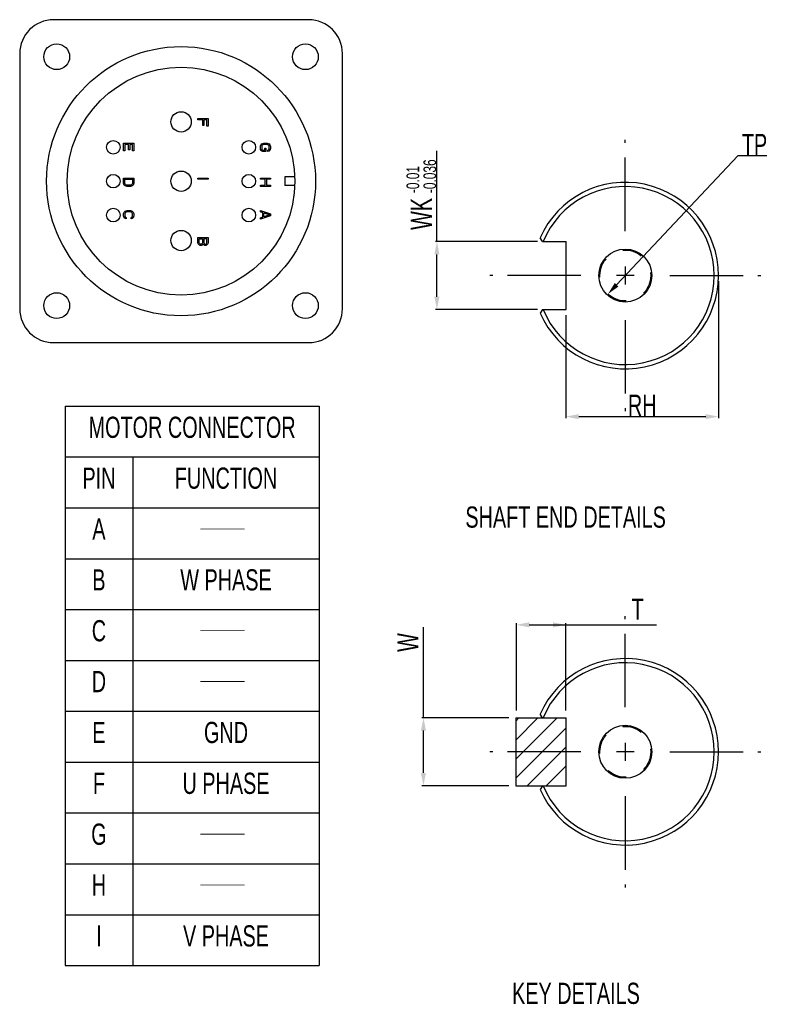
# Model space of a CAD drawing. Header units: millimetres. Extents: x -95 to 535, y -111 to 334.
# Tile 17 of 19: x 267 to 356, y 29 to 145. Entities that reach past the tile are written whole.
import ezdxf
from ezdxf.enums import TextEntityAlignment as Align

# ---------------------------------------------------------------- set-up
doc = ezdxf.new("R2010")
doc.units = ezdxf.units.MM
doc.header["$LTSCALE"] = 23.1
doc.header["$PDMODE"] = 3
doc.header["$PDSIZE"] = 0.3125
doc.linetypes.add('CENTER', pattern=[0.6, 0.375, -0.075, 0.075, -0.075])
doc.linetypes.add('HIDDEN', pattern=[0.2, 0.1, -0.1])
doc.layers.get('0').update_dxf_attribs({"linetype": 'CONTINUOUS'})
doc.layers.get('Defpoints').update_dxf_attribs({"linetype": 'CONTINUOUS'})
for name, color, linetype in [('3_ALL_AXES', 7, 'CONTINUOUS'), ('7_ALL_FEATURES', 7, 'CONTINUOUS'), ('DEFAULT_1', 7, 'CENTER'), ('DEFAULT_2', 8, 'HIDDEN')]:
    doc.layers.add(name, color=color, linetype=linetype)
doc.styles.get("Standard").update_dxf_attribs({"font": 'txt', "width": 0.7})
doc.dimstyles.new('DIMSTYLE_5', dxfattribs={"dimtxt": 2.5, "dimasz": 1.5, "dimexe": 0.18, "dimexo": 0.0625, "dimgap": 0.09, "dimtad": 1, "dimdsep": 46, "dimtxsty": 'Standard', "dimblk": '_FILLED', "dimblk1": '_FILLED', "dimblk2": '_FILLED', "dimcen": 0.09, "dimadec": 0, "dimazin": 0, "dimtol": 1, "dimtp": 0.01, "dimtm": 0.1, "dimtfac": 0.6, "dimtofl": 0, "dimtmove": 0, "dimatfit": 3, "dimldrblk": '_FILLED', "dimfxl": 0, "dimtolj": 1, "dimarcsym": 0})
doc.dimstyles.new('DIMSTYLE_6', dxfattribs={"dimtxt": 2.5, "dimasz": 1.5, "dimexe": 0.18, "dimexo": 0.0625, "dimgap": 0.09, "dimtad": 1, "dimtih": 1, "dimtoh": 1, "dimdsep": 46, "dimtxsty": 'Standard', "dimblk": '_FILLED', "dimblk1": '_FILLED', "dimblk2": '_FILLED', "dimcen": 0.09, "dimadec": 0, "dimazin": 0, "dimtp": 0.01, "dimtm": 0.01, "dimtfac": 1, "dimtofl": 0, "dimtmove": 0, "dimatfit": 3, "dimldrblk": '_FILLED', "dimfxl": 0, "dimtolj": 1, "dimarcsym": 0})

# ---------------------------------------------------------------- blocks, each defined once
blk = doc.blocks.new('_FILLED')
at = {"color": 0, "linetype": 'ByBlock'}
blk.add_solid([(0, 0), (-1, 0.2), (-1, -0.2)], dxfattribs=at)
blk = doc.blocks.new('*D18')
at = {"color": 0, "linetype": 'Continuous', "lineweight": -2}
for p, q in [((349.99, 114.32), (349.99, 98.16)), ((331.99, 110.32), (331.99, 98.16)), ((333.49, 98.34), (348.49, 98.34))]:
    blk.add_line(p, q, dxfattribs=at)
at = {"layer": 'Defpoints', "color": 0, "linetype": 'Continuous'}
for p in [(349.99, 114.38), (331.99, 110.38), (349.99, 98.34)]:
    blk.add_point(p, dxfattribs=at)
at = {"color": 0, "linetype": 'Continuous', "lineweight": -2, "xscale": 1.5, "yscale": 1.5, "zscale": 1.5, "rotation": 180}
blk.add_blockref('_FILLED', (331.99, 98.34), dxfattribs=at)
at = {"color": 0, "linetype": 'Continuous', "lineweight": -2, "xscale": 1.5, "yscale": 1.5, "zscale": 1.5}
blk.add_blockref('_FILLED', (349.99, 98.34), dxfattribs=at)
at = {"color": 0, "linetype": 'Continuous', "insert": (340.99, 99.68), "char_height": 2.5, "attachment_point": 5}
blk.add_mtext('\\A1;RH', dxfattribs=at)
blk = doc.blocks.new('*D19')
at = {"color": 0, "linetype": 'Continuous', "lineweight": -2}
for p, q in [((352.26, 129.1), (337.97, 113.89)), ((355.71, 129.1), (352.26, 129.1))]:
    blk.add_line(p, q, dxfattribs=at)
at = {"layer": 'Defpoints', "color": 0, "linetype": 'Continuous'}
for p in [(341.05, 117.17), (336.94, 112.8)]:
    blk.add_point(p, dxfattribs=at)
at = {"color": 0, "linetype": 'Continuous', "lineweight": -2, "xscale": 1.5, "yscale": 1.5, "zscale": 1.5, "rotation": 226.7765047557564}
blk.add_blockref('_FILLED', (336.94, 112.8), dxfattribs=at)
at = {"color": 0, "linetype": 'Continuous', "insert": (354.25, 130.44), "char_height": 2.5, "attachment_point": 5}
blk.add_mtext('\\A1;TP', dxfattribs=at)

msp = doc.modelspace()

# ---------------------------------------------------------------- hatches: boundary and pattern name
h = msp.add_hatch()
h.set_pattern_fill('ANSI31', color=256, scale=0.5, style=0)
h.set_pattern_definition([(45, (3.2129, 0), (-1.122532, 1.122532), [])])
h.paths.add_polyline_path([(331.9927, 58.8009), (331.9927, 62.8009), (326.0517, 62.8009), (326.0517, 58.8009)])
h.paths.add_polyline_path([(326.0517, 58.8009), (326.0517, 54.8009), (331.9927, 54.8009), (331.9927, 58.8009)])

# ---------------------------------------------------------------- linework, layer by layer
at = {"color": 7, "linetype": 'Continuous'}
for p, q in [((288.5399, 133.3454), (288.5399, 133.4954)), ((288.5399, 133.4954), (289.7399, 133.4954)), ((289.1016, 133.3454), (288.5399, 133.3454)), ((289.1016, 132.6954), (289.1016, 133.3454)), ((289.2548, 132.6954), (289.1016, 132.6954)), ((289.2548, 133.3454), (289.2548, 132.6954)), ((289.5867, 133.3454), (289.2548, 133.3454)), ((289.5867, 132.5954), (289.5867, 133.3454)), ((289.7399, 132.5954), (289.5867, 132.5954)), ((289.7399, 133.4954), (289.7399, 132.5954)), ((279.7733, 129.6954), (279.7733, 130.5954)), ((279.7733, 130.5954), (280.9733, 130.5954)), ((279.9264, 130.4454), (279.9264, 129.6954)), ((280.335, 130.4454), (279.9264, 130.4454)), ((280.335, 129.7954), (280.335, 130.4454)), ((280.4882, 130.4454), (280.4882, 129.7954)), ((280.8201, 130.4454), (280.4882, 130.4454)), ((280.8201, 129.6954), (280.8201, 130.4454)), ((280.9733, 130.5954), (280.9733, 129.6954)), ((295.9133, 130.1954), (295.9388, 130.3204)), ((295.9133, 129.9704), (295.9133, 130.1954)), ((295.9388, 130.3204), (295.9899, 130.4204)), ((295.9899, 130.4204), (296.092, 130.5204)), ((296.092, 130.2954), (296.0664, 130.1954)), ((296.0664, 130.1954), (296.0664, 129.9704)), ((296.092, 130.5204), (296.1941, 130.5704)), ((296.143, 130.3704), (296.092, 130.2954)), ((296.2196, 130.4204), (296.143, 130.3704)), ((296.1941, 130.5704), (296.3218, 130.5954)), ((296.3218, 130.4454), (296.2196, 130.4204)), ((296.3218, 130.5954), (296.7047, 130.5954)), ((296.7047, 130.4454), (296.3218, 130.4454)), ((296.7047, 130.5954), (296.8324, 130.5704)), ((296.8069, 130.4204), (296.7047, 130.4454)), ((296.8835, 130.3704), (296.8069, 130.4204)), ((296.8324, 130.5704), (296.9345, 130.5204)), ((296.9345, 130.2954), (296.8835, 130.3704)), ((296.9345, 130.5204), (297.0367, 130.4204)), ((296.9601, 130.1954), (296.9345, 130.2954)), ((296.9601, 129.9704), (296.9601, 130.1954)), ((297.0367, 130.4204), (297.0877, 130.3204)), ((297.0877, 130.3204), (297.1133, 130.1954)), ((297.1133, 130.1954), (297.1133, 129.9704)), ((279.9264, 129.6954), (279.7733, 129.6954)), ((280.4882, 129.7954), (280.335, 129.7954)), ((280.9733, 129.6954), (280.8201, 129.6954)), ((295.9388, 129.8454), (295.9133, 129.9704)), ((295.9899, 129.7454), (295.9388, 129.8454)), ((296.092, 129.6454), (295.9899, 129.7454)), ((296.0664, 129.9704), (296.092, 129.8704)), ((296.092, 129.8704), (296.143, 129.7954)), ((296.1941, 129.6204), (296.092, 129.6454)), ((296.143, 129.7954), (296.2196, 129.7704)), ((296.5771, 129.6204), (296.1941, 129.6204)), ((296.2196, 129.7704), (296.4239, 129.7704)), ((296.4239, 129.9954), (296.5771, 129.9954)), ((296.4239, 129.7704), (296.4239, 129.9954)), ((296.5771, 129.9954), (296.5771, 129.6204)), ((296.8069, 129.7704), (296.8835, 129.7954)), ((296.8069, 129.6204), (296.8069, 129.7704)), ((296.9345, 129.6454), (296.8069, 129.6204)), ((296.8835, 129.7954), (296.9345, 129.8704)), ((296.9345, 129.8704), (296.9601, 129.9704)), ((297.0367, 129.7454), (296.9345, 129.6454)), ((297.0877, 129.8454), (297.0367, 129.7454)), ((297.1133, 129.9704), (297.0877, 129.8454)), ((316.753, 118.9836), (316.753, 129.6986)), ((299.9806, 126.6154), (298.7899, 126.6154)), ((298.7899, 126.6154), (298.7899, 125.6154)), ((279.7733, 125.8888), (279.7733, 126.4888)), ((279.7733, 126.4888), (280.9733, 126.4888)), ((279.7988, 125.7638), (279.7733, 125.8888)), ((279.8499, 125.6638), (279.7988, 125.7638)), ((279.952, 125.5638), (279.8499, 125.6638)), ((279.9264, 125.8888), (279.9264, 126.3388)), ((279.9264, 126.3388), (280.8201, 126.3388)), ((279.952, 125.7888), (279.9264, 125.8888)), ((280.003, 125.7138), (279.952, 125.7888)), ((280.0541, 125.5138), (279.952, 125.5638)), ((280.0796, 125.6638), (280.003, 125.7138)), ((280.1818, 125.4888), (280.0541, 125.5138)), ((280.1818, 125.6388), (280.0796, 125.6638)), ((280.5647, 125.6388), (280.1818, 125.6388)), ((280.5647, 125.4888), (280.1818, 125.4888)), ((280.6669, 125.6638), (280.5647, 125.6388)), ((280.6924, 125.5138), (280.5647, 125.4888)), ((280.7435, 125.7138), (280.6669, 125.6638)), ((280.7945, 125.5638), (280.6924, 125.5138)), ((280.7945, 125.7888), (280.7435, 125.7138)), ((280.8201, 125.8888), (280.7945, 125.7888)), ((280.8967, 125.6638), (280.7945, 125.5638)), ((280.8201, 126.3388), (280.8201, 125.8888)), ((280.9477, 125.7638), (280.8967, 125.6638)), ((280.9733, 125.8888), (280.9477, 125.7638)), ((280.9733, 126.4888), (280.9733, 125.8888)), ((288.5399, 126.3388), (288.5399, 126.4888)), ((288.5399, 126.4888), (289.7399, 126.4888)), ((289.7399, 126.3388), (288.5399, 126.3388)), ((289.7399, 126.4888), (289.7399, 126.3388)), ((295.9133, 126.4888), (297.1133, 126.4888)), ((295.9133, 126.3388), (295.9133, 126.4888)), ((296.475, 126.3388), (295.9133, 126.3388)), ((295.9133, 125.6388), (296.475, 125.6388)), ((295.9133, 125.4888), (295.9133, 125.6388)), ((297.1133, 125.4888), (295.9133, 125.4888)), ((296.475, 125.6388), (296.475, 126.3388)), ((297.1133, 126.3388), (296.6282, 126.3388)), ((296.6282, 126.3388), (296.6282, 125.6388)), ((296.6282, 125.6388), (297.1133, 125.6388)), ((297.1133, 126.4888), (297.1133, 126.3388)), ((297.1133, 125.6388), (297.1133, 125.4888)), ((299.9806, 125.6154), (298.7899, 125.6154)), ((279.7733, 122.2454), (279.7988, 122.3704)), ((279.7733, 122.0204), (279.7733, 122.2454)), ((279.7988, 121.8954), (279.7733, 122.0204)), ((279.7988, 122.3704), (279.8499, 122.4704)), ((279.8499, 122.4704), (279.952, 122.5704)), ((279.952, 122.3454), (279.9264, 122.2454)), ((279.9264, 122.2454), (279.9264, 122.0204)), ((279.9264, 122.0204), (279.952, 121.9204)), ((279.952, 122.5704), (280.0541, 122.6204)), ((280.003, 122.4204), (279.952, 122.3454)), ((280.0796, 122.4704), (280.003, 122.4204)), ((280.0541, 122.6204), (280.1818, 122.6454)), ((280.1818, 122.4954), (280.0796, 122.4704)), ((280.1818, 122.6454), (280.5647, 122.6454)), ((280.5647, 122.4954), (280.1818, 122.4954)), ((280.5647, 122.6454), (280.6924, 122.6204)), ((280.6669, 122.4704), (280.5647, 122.4954)), ((280.7435, 122.4204), (280.6669, 122.4704)), ((280.6924, 122.6204), (280.7945, 122.5704)), ((280.7945, 122.3454), (280.7435, 122.4204)), ((280.7945, 122.5704), (280.8967, 122.4704)), ((280.8201, 122.2454), (280.7945, 122.3454)), ((280.7945, 121.9204), (280.8201, 122.0204)), ((280.8201, 122.0204), (280.8201, 122.2454)), ((280.8967, 122.4704), (280.9477, 122.3704)), ((280.9477, 122.3704), (280.9733, 122.2454)), ((280.9733, 122.0204), (280.9477, 121.8954)), ((280.9733, 122.2454), (280.9733, 122.0204)), ((295.9133, 122.6454), (297.1133, 122.2454)), ((295.9133, 122.4954), (295.9133, 122.6454)), ((296.2196, 122.3954), (295.9133, 122.4954)), ((297.1133, 122.0454), (295.9133, 121.6454)), ((296.2196, 121.8954), (296.2196, 122.3954)), ((296.3218, 122.3704), (297.0111, 122.1454)), ((296.3218, 121.9204), (296.3218, 122.3704)), ((297.0111, 122.1454), (296.3218, 121.9204)), ((297.1133, 122.2454), (297.1133, 122.0454)), ((279.8499, 121.7954), (279.7988, 121.8954)), ((279.952, 121.6954), (279.8499, 121.7954)), ((279.952, 121.9204), (280.003, 121.8454)), ((280.0796, 121.6704), (279.952, 121.6954)), ((280.003, 121.8454), (280.0796, 121.8204)), ((280.0796, 121.8204), (280.0796, 121.6704)), ((280.6669, 121.8204), (280.7435, 121.8454)), ((280.6669, 121.6704), (280.6669, 121.8204)), ((280.7945, 121.6954), (280.6669, 121.6704)), ((280.7435, 121.8454), (280.7945, 121.9204)), ((280.8967, 121.7954), (280.7945, 121.6954)), ((280.9477, 121.8954), (280.8967, 121.7954)), ((295.9133, 121.7954), (296.2196, 121.8954)), ((295.9133, 121.6454), (295.9133, 121.7954)), ((288.5399, 119.4654), (289.7399, 119.4654)), ((288.5399, 118.8654), (288.5399, 119.4654)), ((288.5655, 118.7404), (288.5399, 118.8654)), ((288.6421, 118.6404), (288.5655, 118.7404)), ((288.7442, 118.5654), (288.6421, 118.6404)), ((288.6931, 119.3154), (289.0761, 119.3154)), ((288.6931, 118.8404), (288.6931, 119.3154)), ((288.7186, 118.7654), (288.6931, 118.8404)), ((288.7697, 118.7154), (288.7186, 118.7654)), ((288.8208, 118.5404), (288.7442, 118.5654)), ((288.8463, 118.6904), (288.7697, 118.7154)), ((288.9484, 118.5404), (288.8208, 118.5404)), ((288.9229, 118.6904), (288.8463, 118.6904)), ((288.9995, 118.7154), (288.9229, 118.6904)), ((289.025, 118.5654), (288.9484, 118.5404)), ((289.0506, 118.7654), (288.9995, 118.7154)), ((289.1272, 118.6404), (289.025, 118.5654)), ((289.0761, 118.8404), (289.0506, 118.7654)), ((289.0761, 119.3154), (289.0761, 118.8404)), ((289.1527, 118.6904), (289.1272, 118.6404)), ((289.1782, 118.6404), (289.1527, 118.6904)), ((289.2803, 118.5654), (289.1782, 118.6404)), ((289.5867, 119.3154), (289.2293, 119.3154)), ((289.2293, 119.3154), (289.2293, 118.8404)), ((289.2293, 118.8404), (289.2548, 118.7654)), ((289.2548, 118.7654), (289.3059, 118.7154)), ((289.3569, 118.5404), (289.2803, 118.5654)), ((289.3059, 118.7154), (289.3825, 118.6904)), ((289.4591, 118.5404), (289.3569, 118.5404)), ((289.3825, 118.6904), (289.4335, 118.6904)), ((289.4335, 118.6904), (289.5101, 118.7154)), ((289.5357, 118.5654), (289.4591, 118.5404)), ((289.5101, 118.7154), (289.5612, 118.7654)), ((289.6378, 118.6404), (289.5357, 118.5654)), ((289.5612, 118.7654), (289.5867, 118.8404)), ((289.5867, 118.8404), (289.5867, 119.3154)), ((289.7144, 118.7404), (289.6378, 118.6404)), ((289.7399, 118.8654), (289.7144, 118.7404)), ((289.7399, 119.4654), (289.7399, 118.8654)), ((328.622, 118.9836), (316.573, 118.9836)), ((329.2336, 118.9836), (328.9362, 119.4407)), ((329.2336, 118.9836), (331.9927, 118.9836)), ((331.9927, 110.9836), (331.9927, 118.9836)), ((316.753, 112.4836), (316.753, 117.4836)), ((338.9927, 116.0336), (338.9927, 113.9336)), ((340.0427, 114.9836), (337.9427, 114.9836)), ((328.622, 110.9836), (316.573, 110.9836)), ((329.2336, 110.9836), (328.9362, 110.5265)), ((329.2336, 110.9836), (331.9927, 110.9836)), ((272.8563, 99.5841), (302.8563, 99.5841)), ((272.8563, 99.5841), (272.8563, 33.5841)), ((302.8563, 99.5841), (302.8563, 33.5841)), ((272.8563, 93.5841), (302.8563, 93.5841)), ((280.8563, 93.5841), (280.8563, 33.5841)), ((272.8563, 87.5841), (302.8563, 87.5841)), ((272.8563, 81.5841), (302.8563, 81.5841)), ((272.8563, 75.5841), (302.8563, 75.5841)), ((315.1642, 62.8009), (315.1642, 73.5158)), ((326.1442, 63.6928), (326.1442, 73.9608)), ((327.6442, 73.7808), (332.6442, 73.7808)), ((331.9576, 63.6928), (331.9576, 73.9608)), ((331.9576, 73.7808), (342.6725, 73.7808)), ((272.8563, 69.5841), (302.8563, 69.5841)), ((272.8563, 63.5841), (302.8563, 63.5841)), ((325.2522, 62.8009), (314.9842, 62.8009)), ((326.0517, 62.8009), (331.9927, 62.8009)), ((329.2336, 62.8009), (328.9362, 63.258)), ((331.9927, 54.8009), (331.9927, 62.8009)), ((315.1642, 56.3009), (315.1642, 61.3009)), ((338.9927, 59.8509), (338.9927, 57.7509)), ((340.0427, 58.8009), (337.9427, 58.8009)), ((272.8563, 57.5841), (302.8563, 57.5841)), ((325.2522, 54.8009), (314.9842, 54.8009)), ((326.0517, 54.8009), (331.9927, 54.8009)), ((329.2336, 54.8009), (328.9362, 54.3437)), ((272.8563, 51.5841), (302.8563, 51.5841)), ((272.8563, 45.5841), (302.8563, 45.5841)), ((272.8563, 39.5841), (302.8563, 39.5841)), ((272.8563, 33.5841), (302.8563, 33.5841))]:
    msp.add_line(p, q, dxfattribs=at)
msp.add_line((326.0517, 62.8009), (326.0517, 54.8009))
at = {"color": 7, "linetype": 'Continuous', "const_width": 0.1}
for points in [[(288.8355, 85.0841), (294.0438, 85.0841)], [(288.8355, 73.0841), (294.0438, 73.0841)], [(288.8355, 67.0841), (294.0438, 67.0841)], [(288.8355, 49.0841), (294.0438, 49.0841)], [(288.8355, 43.0841), (294.0438, 43.0841)]]:
    msp.add_lwpolyline(points, dxfattribs=at)
at = {"color": 7, "linetype": 'Continuous'}
for centre, radius in [((286.5499, 133.1154), 1.2), ((278.5499, 130.1154), 0.8), ((294.5499, 130.1154), 0.8), ((294.5499, 126.1154), 0.8), ((278.5499, 122.1154), 0.8), ((294.5499, 122.1154), 0.8), ((286.5499, 119.1154), 1.2), ((338.9927, 114.9836), 3.125), ((338.9927, 58.8009), 3.125)]:
    msp.add_circle(centre, radius, dxfattribs=at)
for centre, radius, start, end in [((338.9927, 114.9836), 11, 203.903181, 156.096819), ((338.9927, 114.9836), 10.5, 202.392688, 157.607312), ((338.9927, 58.8009), 11, 203.903181, 156.096819), ((338.9927, 58.8009), 10.5, 202.392688, 157.607312)]:
    msp.add_arc(centre, radius, start, end, dxfattribs=at)
at = {"layer": '3_ALL_AXES', "color": 7, "linetype": 'Continuous'}
for centre, radius in [((271.8699, 140.7954), 1.525), ((286.5499, 126.1154), 15.875), ((301.2299, 140.7954), 1.525), ((286.5499, 126.1154), 13.44), ((278.5499, 126.1154), 0.8), ((286.5499, 126.1154), 1.2), ((271.8699, 111.4354), 1.525), ((301.2299, 111.4354), 1.525)]:
    msp.add_circle(centre, radius, dxfattribs=at)
at = {"layer": '7_ALL_FEATURES', "color": 7, "linetype": 'Continuous'}
for p, q in [((301.5999, 145.1654), (271.4999, 145.1654)), ((267.4999, 141.1654), (267.4999, 111.0654)), ((305.5999, 111.0654), (305.5999, 141.1654)), ((271.4999, 107.0654), (301.5999, 107.0654))]:
    msp.add_line(p, q, dxfattribs=at)
for centre, start, end in [((271.4999, 141.1654), 90, 180), ((301.5999, 141.1654), 0, 90), ((271.4999, 111.0654), 180, 270), ((301.5999, 111.0654), 270, 0)]:
    msp.add_arc(centre, 4, start, end, dxfattribs=at)
at = {"layer": 'DEFAULT_1', "color": 7, "linetype": 'CENTER'}
for p, q in [((338.9927, 120.2336), (338.9927, 130.9836)), ((333.7427, 114.9836), (322.9927, 114.9836)), ((344.2427, 114.9836), (354.9927, 114.9836)), ((338.9927, 109.7336), (338.9927, 98.9836)), ((338.9927, 64.0509), (338.9927, 74.8009)), ((333.7427, 58.8009), (322.9927, 58.8009)), ((344.2427, 58.8009), (354.9927, 58.8009)), ((338.9927, 53.5509), (338.9927, 42.8009))]:
    msp.add_line(p, q, dxfattribs=at)
at = {"layer": 'DEFAULT_2', "color": 8, "linetype": 'HIDDEN'}
for centre in [(338.9927, 114.9836), (338.9927, 58.8009)]:
    msp.add_circle(centre, 3, dxfattribs=at)

# ---------------------------------------------------------------- block references
at = {"color": 7, "linetype": 'Continuous', "xscale": 1.5, "yscale": 1.5, "zscale": 1.5}
for p, rotation in [((316.753, 118.9836), 90), ((316.753, 110.9836), 270), ((326.1442, 73.7808), 180), ((315.1642, 62.8009), 90), ((315.1642, 54.8009), 270)]:
    msp.add_blockref('_FILLED', p, dxfattribs=dict(at, rotation=rotation))
msp.add_blockref('_FILLED', (331.9576, 73.7808), dxfattribs=at)

# ---------------------------------------------------------------- texts
at = {"color": 7, "width": 0.7}
for s, height, p in [('-0.01', 1.5, (314.663, 124.7086)), ('-0.036', 1.5, (316.663, 124.7086)), ('WK', 2.5, (316.163, 120.3643)), ('W', 2.5, (314.5742, 70.5874))]:
    msp.add_text(s, height=height, rotation=90, dxfattribs=at).set_placement(p)
at = {"color": 7, "linetype": 'Continuous', "width": 0.7}
for s, p in [('MOTOR CONNECTOR', (287.8563, 95.8341)), ('PIN', (276.8563, 89.8341)), ('FUNCTION', (291.8563, 89.8341)), ('A', (276.8563, 83.8341)), ('B', (276.8563, 77.8341)), ('W PHASE', (291.8563, 77.8341)), ('C', (276.8563, 71.8341)), ('D', (276.8563, 65.8341)), ('E', (276.8563, 59.8341)), ('GND', (291.8563, 59.8341)), ('F', (276.8563, 53.8341)), ('U PHASE', (291.8563, 53.8341)), ('G', (276.8563, 47.8341)), ('H', (276.8563, 41.8341)), ('I', (276.8563, 35.8341)), ('V PHASE', (291.8563, 35.8341))]:
    msp.add_text(s, height=2.5, dxfattribs=at).set_placement(p, align=Align.CENTER)
for s, p in [('SHAFT END DETAILS', (320.115, 85.241)), ('KEY DETAILS', (325.6244, 29.0583))]:
    msp.add_text(s, height=2.5, dxfattribs=at).set_placement(p)
at = {"color": 7, "width": 0.7}
msp.add_text('T', height=2.5, dxfattribs=at).set_placement((339.7441, 74.3708))

# ---------------------------------------------------------------- dimensions: what is measured, and where the dimension line sits
at = {"color": 7, "linetype": 'Continuous'}
dim = msp.add_diameter_dim_2p(p1=(341.0473, 117.1697), p2=(336.9382, 112.7976), text='TP', dimstyle='DIMSTYLE_6', dxfattribs=at)
dim.commit()
dim.dimension.update_dxf_attribs({"geometry": '*D19', "text_midpoint": (354.2471, 129.0995), "dimtype": 163})
dim = msp.add_linear_dim(base=(349.9927, 98.3368), p1=(331.9927, 110.3836), p2=(349.9927, 114.3836), text='RH', dimstyle='DIMSTYLE_5', dxfattribs=at)
dim.commit()
dim.dimension.update_dxf_attribs({"geometry": '*D18', "text_midpoint": (340.9927, 98.3368), "dimtype": 160})

doc.saveas('drawing.dxf')
